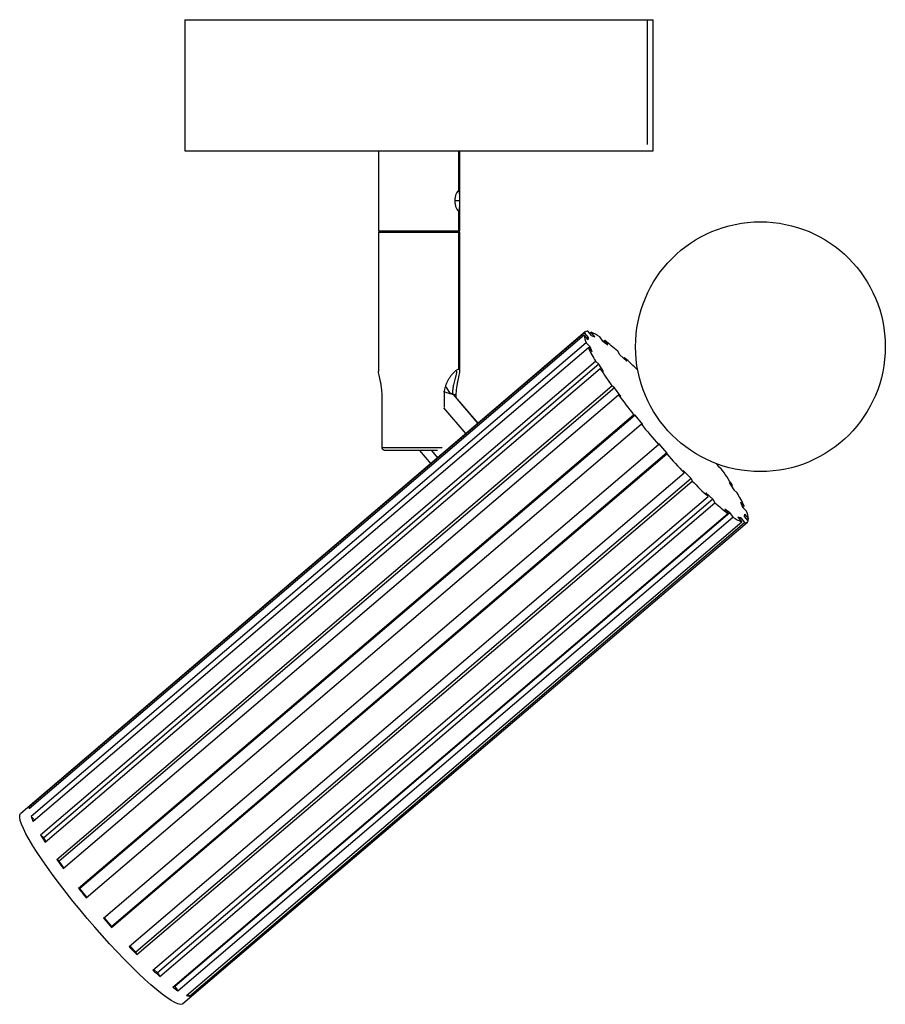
# Paper-space layout '_Posterior' of a CAD drawing. Header units: millimetres. Extents: x 7 to 146, y -66 to 92.
import ezdxf

# ---------------------------------------------------------------- set-up
doc = ezdxf.new("R2010")
doc.units = ezdxf.units.MM

psp = doc.layouts.new('_Posterior')

# ---------------------------------------------------------------- linework, layer by layer
at = {"color": 7, "linetype": 'Continuous', "lineweight": 25}
for p, q in [((33.47, 91.56), (33.47, 70.56)), ((33.47, 91.56), (108.47, 91.56)), ((107.46, 91.56), (107.46, 71.56)), ((108.47, 70.56), (108.47, 91.56)), ((33.47, 70.56), (108.47, 70.56)), ((64.47, 70.56), (64.47, 57.76)), ((77.27, 70.56), (77.27, 64.16)), ((77.47, 57.76), (77.47, 70.56)), ((77.47, 62.56), (76.69, 62.56)), ((77.27, 60.96), (77.27, 57.76)), ((64.47, 57.76), (77.47, 57.76)), ((64.47, 57.56), (64.47, 35.22)), ((64.47, 57.56), (77.47, 57.56)), ((64.67, 57.76), (64.67, 57.56)), ((77.08, 57.56), (77.08, 57.76)), ((77.27, 57.56), (77.27, 57.76)), ((77.27, 57.56), (77.27, 35.56)), ((77.47, 35.22), (77.47, 57.56)), ((97.58, 41.56), (7.16, -35.54)), ((97.4, 41.05), (8.5, -34.77)), ((97.46, 41.41), (8.56, -34.41)), ((98.05, 40.32), (97.4, 41.05)), ((98.11, 40.68), (97.46, 41.41)), ((98.63, 40.92), (98.03, 41.66)), ((98.27, 41.36), (98.49, 41.54)), ((99.09, 40.8), (98.49, 41.54)), ((97.72, 39.8), (8.81, -36.02)), ((98.34, 39.16), (97.72, 39.8)), ((98.11, 40.68), (97.89, 40.5)), ((98.05, 40.32), (98.11, 40.68)), ((98.63, 40.92), (99.09, 40.8)), ((100.38, 40.09), (99.88, 40.78)), ((100.38, 40.09), (101.2, 39.5)), ((100.7, 40.19), (100.49, 40.01)), ((101.2, 39.5), (100.7, 40.19)), ((98.07, 39), (9.16, -36.82)), ((98.69, 38.36), (98.07, 39)), ((98.34, 39.16), (98.11, 38.96)), ((98.69, 38.36), (98.34, 39.16)), ((103.13, 37.91), (102.77, 38.48)), ((103.13, 37.91), (104.22, 36.91)), ((10.32, -38.95), (99.23, 36.87)), ((99.77, 36.39), (10.86, -39.44)), ((99.77, 36.39), (99.23, 36.87)), ((100.49, 35.22), (99.77, 36.39)), ((103.73, 37.36), (103.87, 37.48)), ((104.22, 36.91), (103.87, 37.48)), ((11.05, -40.11), (99.95, 35.71)), ((100.49, 35.22), (99.95, 35.71)), ((12.94, -42.91), (101.85, 32.92)), ((102.25, 32.63), (13.34, -43.19)), ((65.02, 23.06), (65.02, 31.56)), ((74.95, 31.56), (74.95, 29.51)), ((75.91, 31.83), (76.43, 31.6)), ((76.43, 31.56), (80.39, 26.91)), ((80.43, 26.94), (76.49, 31.56)), ((76.5, 31.56), (76.92, 31.56)), ((76.92, 31.06), (76.92, 31.56)), ((102.25, 32.63), (101.85, 32.92)), ((103.28, 31.21), (102.25, 32.63)), ((13.97, -44.32), (102.88, 31.5)), ((103.28, 31.21), (102.88, 31.5)), ((74.87, 29.43), (78.44, 25.24)), ((16.42, -47.51), (105.32, 28.32)), ((105.55, 28.26), (16.64, -47.57)), ((105.55, 28.26), (105.32, 28.32)), ((106.78, 26.73), (105.55, 28.26)), ((17.65, -49.03), (106.55, 26.79)), ((106.78, 26.73), (106.55, 26.79)), ((109.34, 23.7), (109.31, 23.52)), ((110.65, 22.21), (109.34, 23.7)), ((20.4, -52.3), (109.31, 23.52)), ((110.65, 22.21), (21.74, -53.61)), ((65.02, 23.06), (74.64, 23.06)), ((73.92, 22.56), (65.65, 22.56)), ((71.03, 22.56), (72.82, 20.45)), ((72.93, 22.56), (73.92, 21.39)), ((110.65, 22.21), (110.62, 22.03)), ((21.71, -53.79), (110.62, 22.03)), ((24.51, -56.82), (113.41, 19.01)), ((114.51, 18.09), (113.24, 19.4)), ((113.24, 19.4), (113.41, 19.01)), ((118.55, 20.49), (118.86, 20.06)), ((118.86, 20.06), (119.26, 19.78)), ((114.51, 18.09), (25.6, -57.73)), ((25.77, -58.12), (114.68, 17.7)), ((114.51, 18.09), (114.68, 17.7)), ((120.62, 17.47), (121.15, 16.98)), ((120.62, 17.47), (121.34, 16.31)), ((117.98, 14.78), (116.88, 15.78)), ((116.88, 15.78), (117.24, 15.21)), ((121, 16.85), (121.15, 16.98)), ((121.34, 16.31), (121.88, 15.82)), ((28.33, -60.61), (117.24, 15.21)), ((117.98, 14.78), (29.08, -61.04)), ((29.43, -61.61), (118.34, 14.21)), ((117.98, 14.78), (118.34, 14.21)), ((122.42, 14.33), (123.04, 13.69)), ((122.42, 14.33), (122.77, 13.53)), ((120.73, 12.61), (119.91, 13.19)), ((119.91, 13.19), (120.41, 12.5)), ((122.77, 13.53), (123.39, 12.89)), ((122.81, 13.49), (123.04, 13.69)), ((31.5, -63.32), (120.41, 12.5)), ((120.73, 12.61), (31.82, -63.22)), ((32.32, -63.91), (121.23, 11.91)), ((33.12, -65.98), (123.53, 11.13)), ((33.71, -64.67), (122.62, 11.15)), ((120.73, 12.61), (121.23, 11.91)), ((122.48, 11.78), (122.02, 11.9)), ((122.02, 11.9), (122.62, 11.15)), ((122.48, 11.78), (122.26, 11.59)), ((122.48, 11.78), (123.08, 11.03)), ((123.06, 12.37), (123, 12.01)), ((123, 12.01), (123.65, 11.28)), ((123.06, 12.37), (123.7, 11.64)), ((123.49, 11.46), (123.7, 11.64)), ((34.17, -64.79), (123.08, 11.03)), ((8.71, -34.59), (8.56, -34.41)), ((9.4, -36.62), (8.81, -36.02)), ((10.86, -39.44), (10.32, -38.95)), ((11.2, -39.98), (10.86, -39.44)), ((13.34, -43.19), (12.94, -42.91)), ((14.09, -44.22), (13.34, -43.19)), ((16.64, -47.57), (16.42, -47.51)), ((17.75, -48.94), (16.64, -47.57)), ((21.74, -53.61), (20.5, -52.21)), ((21.74, -53.61), (21.71, -53.79)), ((25.6, -57.73), (24.62, -56.72)), ((25.6, -57.73), (25.77, -58.12)), ((29.08, -61.04), (28.47, -60.49)), ((29.08, -61.04), (29.43, -61.61)), ((31.82, -63.22), (31.72, -63.14)), ((31.82, -63.22), (32.32, -63.91)), ((33.93, -64.49), (34.17, -64.79))]:
    psp.add_line(p, q, dxfattribs=at)
at = {"color": 7, "linetype": 'Continuous', "lineweight": 25, "flags": 128}
for points in [[(15.52, -49.55), (14.42, -48.17), (13.36, -46.81), (12.37, -45.48), (11.44, -44.19), (10.58, -42.96), (9.79, -41.79), (9.1, -40.7), (8.5, -39.69), (7.99, -38.77), (7.58, -37.95), (7.28, -37.24), (7.08, -36.64), (7, -36.16), (7.02, -35.8), (7.15, -35.56), (7.16, -35.54)], [(33.12, -65.98), (33.03, -66.04), (32.74, -66.09), (32.34, -66.01), (31.85, -65.8), (31.25, -65.47), (30.57, -65.02), (29.8, -64.45), (28.94, -63.77), (28.02, -62.98), (27.03, -62.09), (25.98, -61.1), (24.89, -60.03), (23.75, -58.88), (22.59, -57.67), (21.4, -56.4), (20.21, -55.08), (19.01, -53.72), (17.82, -52.34), (16.66, -50.95), (15.52, -49.55)]]:
    psp.add_lwpolyline(points, dxfattribs=at)
at = {"color": 7, "linetype": 'Continuous', "lineweight": 25}
psp.add_circle((125.62, 39.2), 20, dxfattribs=at)
for centre, radius, start, end in [((101.29, 41.36), 3.9, 184.5539, 203.6126), ((97.91, 41.19), 0.495, 75.6462, 153.1522), ((95.72, 34.88), 7.22, 54.8073, 67.4119), ((79.13, 11.95), 35.53, 48.3004, 52.6389), ((121.39, 50.36), 25.94, 205.9765, 211.3302), ((48.32, -22.11), 81.46, 44.9494, 47.0118), ((159.04, 73.79), 70.29, 212.8011, 215.5521), ((67.14, 26.46), 10.28, 31.4264, 38.4456), ((198.02, 102), 118.42, 216.5359, 218.4782), ((216.98, 117.11), 142.66, 219.2805, 220.9958), ((205.96, 107.22), 127.85, 221.7802, 223.6256), ((62.07, -21.09), 70.29, 32.8011, 35.5521), ((174.07, 76.15), 83.33, 224.5427, 226.9983), ((99.72, 2.33), 25.94, 25.9765, 31.3302), ((141.97, 40.74), 35.53, 228.3004, 232.6389), ((119.82, 11.33), 3.9, 4.5539, 23.6126), ((125.39, 17.81), 7.22, 234.8073, 247.4119), ((123.2, 11.51), 0.495, 255.6462, 333.1522), ((9.35, -34.73), 0.857, 158.3924, 182.7834), ((19.9, -31.66), 11.92, 201.4994, 205.6989), ((49.95, -15.12), 46.24, 211.0187, 212.7187), ((91.09, 12.76), 95.95, 215.4636, 216.5083), ((122.42, 36.65), 135.35, 218.4481, 219.2787), ((126.45, 39.87), 140.5, 220.9921, 221.8022), ((102.77, 17.83), 108.16, 223.6453, 224.6099), ((68.05, -17.94), 58.3, 227.0609, 228.5174), ((42.59, -48.69), 18.36, 232.8362, 235.9842), ((34.43, -62.86), 1.95, 248.3349, 262.3941)]:
    psp.add_arc(centre, radius, start, end, dxfattribs=at)
for points, knots in [([(77.27, 64.16), (77.25, 64.15), (77.19, 64.14), (77.06, 64.02), (76.89, 63.72), (76.75, 63.28), (76.69, 62.87), (76.69, 62.66), (76.69, 62.56)], [0, 0, 0, 0, 0.12182, 0.250498, 0.500131, 0.749614, 0.878514, 1, 1, 1, 1]), ([(77.47, 62.56), (77.47, 62.66), (77.47, 62.87), (77.47, 63.28), (77.46, 63.72), (77.42, 64.02), (77.35, 64.14), (77.3, 64.15), (77.27, 64.16)], [0, 0, 0, 0, 0.121697, 0.250907, 0.500414, 0.749659, 0.878227, 1, 1, 1, 1]), ([(76.69, 62.56), (76.69, 62.46), (76.69, 62.25), (76.75, 61.85), (76.89, 61.4), (77.06, 61.1), (77.19, 60.98), (77.25, 60.97), (77.27, 60.96)], [0, 0, 0, 0, 0.121497, 0.250466, 0.499841, 0.749233, 0.878032, 1, 1, 1, 1]), ([(77.27, 60.96), (77.3, 60.97), (77.35, 60.98), (77.42, 61.1), (77.46, 61.4), (77.47, 61.85), (77.47, 62.25), (77.47, 62.46), (77.47, 62.56)], [0, 0, 0, 0, 0.121895, 0.250662, 0.500117, 0.749503, 0.878463, 1, 1, 1, 1]), ([(65.02, 31.56), (65.02, 31.69), (65.02, 31.96), (64.99, 32.36), (64.94, 32.74), (64.89, 33.06), (64.84, 33.34), (64.79, 33.56), (64.74, 33.8), (64.69, 34.01), (64.65, 34.2), (64.58, 34.51), (64.49, 34.89), (64.48, 35.11), (64.47, 35.22)], [0, 0, 0, 0, 0.083113, 0.168392, 0.249402, 0.336794, 0.387368, 0.443512, 0.505244, 0.567821, 0.615441, 0.673944, 0.84152, 1, 1, 1, 1]), ([(77.27, 35.56), (77.2, 35.55), (77.09, 35.52), (76.88, 35.39), (76.69, 35.24), (76.47, 35.03), (76.21, 34.74), (75.95, 34.4), (75.69, 34), (75.45, 33.58), (75.26, 33.15), (75.12, 32.74), (74.99, 32.23), (74.97, 31.83), (74.95, 31.56)], [0, 0, 0, 0, 0.124477, 0.185769, 0.24971, 0.330966, 0.411125, 0.499921, 0.583478, 0.670761, 0.749855, 0.814736, 0.874911, 1, 1, 1, 1]), ([(76.97, 35.27), (76.97, 35.26), (76.97, 35.22), (76.96, 35.11), (76.94, 34.96), (76.9, 34.79), (76.85, 34.6), (76.81, 34.45), (76.75, 34.23), (76.68, 33.96), (76.57, 33.54), (76.47, 33.14), (76.39, 32.75), (76.32, 32.23), (76.3, 31.83), (76.29, 31.56)], [0, 0, 0, 0, 0.020162, 0.082366, 0.148676, 0.211336, 0.274409, 0.347066, 0.355922, 0.474092, 0.577697, 0.673114, 0.758368, 0.836741, 1, 1, 1, 1]), ([(76.92, 31.56), (76.92, 31.69), (76.93, 31.96), (76.96, 32.36), (77.01, 32.74), (77.06, 33.06), (77.11, 33.34), (77.16, 33.56), (77.21, 33.8), (77.25, 34.01), (77.3, 34.2), (77.37, 34.51), (77.45, 34.89), (77.49, 35.26), (77.44, 35.51), (77.33, 35.54), (77.27, 35.56)], [0, 0, 0, 0, 0.0617584, 0.1251261, 0.1853219, 0.2502595, 0.2878394, 0.3295575, 0.3754288, 0.4219275, 0.457312, 0.5007831, 0.6253032, 0.7500754, 0.8743631, 1, 1, 1, 1]), ([(76.43, 31.56), (76.37, 31.57), (76.24, 31.59), (75.76, 31.7), (75.24, 31.87), (74.89, 31.98)], [0, 0, 0, 0, 0.247939, 0.50088, 1, 1, 1, 1]), ([(76.49, 31.56), (76.49, 31.56), (76.53, 31.54), (76.47, 31.55), (76.43, 31.56)], [0, 0, 0, 0, 0.12226, 1, 1, 1, 1]), ([(65.65, 22.56), (65.58, 22.57), (65.43, 22.58), (65.26, 22.66), (65.15, 22.75), (65.08, 22.84), (65.03, 22.95), (65.03, 23.02), (65.02, 23.06)], [0, 0, 0, 0, 0.2554714, 0.4985756, 0.6232086, 0.7491743, 0.8744969, 1, 1, 1, 1])]:
    psp.add_open_spline(points, degree=3, knots=knots, dxfattribs=at)

doc.saveas('drawing.dxf')
